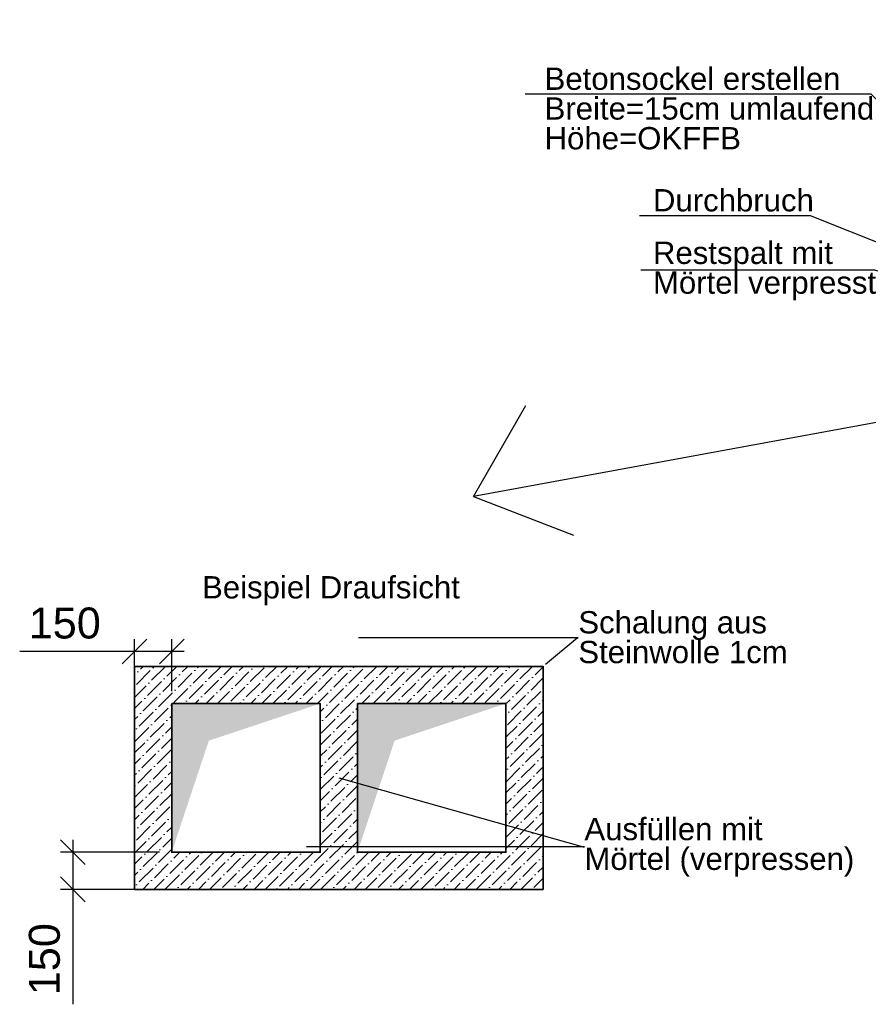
# Model space of a CAD drawing. Header units: millimetres. Extents: x -71276 to 1, y -44225 to 0.
# Tile 3 of 8: x -71276 to -67849, y -38446 to -34472. Entities that reach past the tile are written whole.
import ezdxf
from ezdxf import colors
from ezdxf.entities.mleader import LeaderData, LeaderLine
from ezdxf.math import Vec2, Vec3

# ---------------------------------------------------------------- set-up
doc = ezdxf.new("R2010")
doc.units = ezdxf.units.MM
doc.header["$LTSCALE"] = 20
doc.layers.get('DEFPOINTS').update_dxf_attribs({"color": 2})
for name, color, linetype, lineweight in [('000-Anmerkungen', 10, 'Continuous', 30), ('B-Abkofferungen-Betonsockel', 4, 'Continuous', 35), ('L-Außenluft-Kanal', 90, 'Continuous', 35), ('L-Fortluft-Kanal', 44, 'Continuous', 35), ('L-Komponenten-Text', 7, 'Continuous', 18)]:
    doc.layers.add(name, color=color, linetype=linetype, lineweight=lineweight)
doc.styles.get("Standard").update_dxf_attribs({"font": 'arial.ttf'})
doc.dimstyles.new('1-50 mm', dxfattribs={"dimtxt": 125, "dimasz": 100, "dimexe": 50, "dimexo": 50, "dimgap": 50, "dimtad": 1, "dimdec": 0, "dimrnd": 10, "dimzin": 0, "dimtxsty": 'Standard', "dimblk": 'OBLIQUE', "dimcen": 0.09, "dimdle": 50, "dimadec": 0, "dimazin": 0, "dimtfac": 1, "dimtdec": 0, "dimtofl": 0, "dimtmove": 0, "dimatfit": 3, "dimldrblk": 'OBLIQUE', "dimfxl": 1, "dimtolj": 1, "dimtzin": 0, "dimarcsym": 0})

# ---------------------------------------------------------------- blocks, each defined once
blk = doc.blocks.new('_None')
blk = doc.blocks.new('_Oblique')
at = {"color": 0, "linetype": 'ByBlock', "lineweight": -2}
blk.add_line((-0.5, -0.5), (0.5, 0.5), dxfattribs=at)
blk = doc.blocks.new('*D66')
at = {"layer": 'DEFPOINTS', "color": 0, "transparency": 16777216}
for p in [(-70811.8, -37021.8), (-70811.8, -37231.9), (-70661.8, -37231.9)]:
    blk.add_point(p, dxfattribs=at)
at = {"layer": 'L-Komponenten-Text', "color": 0, "lineweight": -2, "transparency": 16777216}
for p, q in [((-70811.8, -37181.9), (-70811.8, -36971.8)), ((-70661.8, -37181.9), (-70661.8, -36971.8)), ((-70811.8, -37021.8), (-71275.8, -37021.8)), ((-70611.8, -37021.8), (-70811.8, -37021.8))]:
    blk.add_line(p, q, dxfattribs=at)
at = {"layer": 'L-Komponenten-Text', "color": 0, "lineweight": -2, "transparency": 16777216, "xscale": 100, "yscale": 100, "zscale": 100, "rotation": 180}
blk.add_blockref('_Oblique', (-70811.8, -37021.8), dxfattribs=at)
at = {"layer": 'L-Komponenten-Text', "color": 0, "lineweight": -2, "transparency": 16777216, "xscale": 100, "yscale": 100, "zscale": 100}
blk.add_blockref('_Oblique', (-70661.8, -37021.8), dxfattribs=at)
at = {"layer": 'L-Komponenten-Text', "color": 0, "transparency": 16777216, "insert": (-71093.8, -36907.9), "char_height": 125, "attachment_point": 5}
blk.add_mtext('\\A1;150', dxfattribs=at)
blk = doc.blocks.new('*D67')
at = {"layer": 'DEFPOINTS', "color": 0, "transparency": 16777216}
for p in [(-70661.8, -37831.9), (-71061.6, -37981.9), (-70661.8, -37981.9)]:
    blk.add_point(p, dxfattribs=at)
at = {"layer": 'L-Komponenten-Text', "color": 0, "lineweight": -2, "transparency": 16777216}
for p, q in [((-71061.6, -37781.9), (-71061.6, -37981.9)), ((-70711.8, -37831.9), (-71111.6, -37831.9)), ((-70711.8, -37981.9), (-71111.6, -37981.9)), ((-71061.6, -37981.9), (-71061.6, -38445.9))]:
    blk.add_line(p, q, dxfattribs=at)
at = {"layer": 'L-Komponenten-Text', "color": 0, "lineweight": -2, "transparency": 16777216, "xscale": 100, "yscale": 100, "zscale": 100}
for p, rotation in [((-71061.6, -37831.9), 90), ((-71061.6, -37981.9), 270)]:
    blk.add_blockref('_Oblique', p, dxfattribs=dict(at, rotation=rotation))
at = {"layer": 'L-Komponenten-Text', "color": 0, "transparency": 16777216, "insert": (-71175.4, -38263.9), "char_height": 125, "attachment_point": 5, "rotation": 90}
blk.add_mtext('\\A1;150', dxfattribs=at)

msp = doc.modelspace()

# ---------------------------------------------------------------- hatches: boundary and pattern name
at = {"layer": 'B-Abkofferungen-Betonsockel', "lineweight": 9}
h = msp.add_hatch(dxfattribs=at)
h.set_pattern_fill('ANSI36', color=256, scale=10)
h.set_pattern_definition([(45, (-388.27, 1022.306), (16.83798, 61.739261), [79.375, -15.875, 0, -15.875])])
h.paths.add_polyline_path([(-70811.8, -37081.9), (-69161.8, -37081.9), (-69161.8, -37981.9), (-70811.8, -37981.9)])
h.paths.add_polyline_path([(-69911.8, -37231.9), (-69311.8, -37231.9), (-69311.8, -37831.9), (-69911.8, -37831.9)], flags=16)
h.paths.add_polyline_path([(-70661.8, -37231.9), (-70061.8, -37231.9), (-70061.8, -37831.9), (-70661.8, -37831.9)], flags=16)

# ---------------------------------------------------------------- linework, layer by layer
at = {"layer": '000-Anmerkungen'}
for p, q in [((-67050.5, -35957.4), (-69442.9, -36396.6)), ((-69442.9, -36396.6), (-69232.3, -36029.8)), ((-69442.9, -36396.6), (-69039.8, -36553))]:
    msp.add_line(p, q, dxfattribs=at)
at = {"layer": 'B-Abkofferungen-Betonsockel'}
msp.add_lwpolyline([(-70811.8, -37081.9), (-69161.8, -37081.9), (-69161.8, -37981.9), (-70811.8, -37981.9)], close=True, dxfattribs=at)
at = {"layer": 'L-Außenluft-Kanal'}
msp.add_lwpolyline([(-70661.8, -37231.9), (-70061.8, -37231.9), (-70061.8, -37831.9), (-70661.8, -37831.9)], close=True, dxfattribs=at)
for points in [[(-70661.8, -37831.9), (-70661.8, -37231.9), (-70511.8, -37381.9)], [(-70661.8, -37231.9), (-70061.8, -37231.9), (-70511.8, -37381.9)]]:
    msp.add_trace(points, dxfattribs=at)
at = {"layer": 'L-Fortluft-Kanal'}
msp.add_lwpolyline([(-69911.8, -37231.9), (-69311.8, -37231.9), (-69311.8, -37831.9), (-69911.8, -37831.9)], close=True, dxfattribs=at)
for points in [[(-69911.8, -37831.9), (-69911.8, -37231.9), (-69761.8, -37381.9)], [(-69911.8, -37231.9), (-69311.8, -37231.9), (-69761.8, -37381.9)]]:
    msp.add_trace(points, dxfattribs=at)

# ---------------------------------------------------------------- dimensions: what is measured, and where the dimension line sits
at = {"layer": 'L-Komponenten-Text'}
dim = msp.add_linear_dim(base=(-70811.8, -37021.8), p1=(-70661.8, -37231.9), p2=(-70811.8, -37231.9), dimstyle='1-50 mm', dxfattribs=at)
dim.commit()
dim.dimension.update_dxf_attribs({"geometry": '*D66', "text_midpoint": (-71093.8, -36907.9)})
dim = msp.add_linear_dim(base=(-71061.6, -37981.9), p1=(-70661.8, -37831.9), p2=(-70661.8, -37981.9), angle=90, dimstyle='1-50 mm', dxfattribs=at)
dim.commit()
dim.dimension.update_dxf_attribs({"geometry": '*D67', "text_midpoint": (-71175.4, -38263.9)})

# ---------------------------------------------------------------- leaders
at = {"layer": '000-Anmerkungen'}
ml = msp.add_multileader_mtext('Standard', dxfattribs=at)
ml.set_content('Beispiel Draufsicht', color=256)
ml.set_leader_properties()
ml.set_arrow_properties(name='NONE')
ml.build(insert=Vec2(0, 0))
ml.multileader.update_dxf_attribs({"text_left_attachment_type": 6, "text_right_attachment_type": 6, "dogleg_length": 5, "arrow_head_size": 0})
ctx = ml.context
ctx.base_point, ctx.char_height, ctx.arrow_head_size, ctx.landing_gap_size, ctx.plane_origin, ctx.plane_x_axis = Vec3(-70539.2, -36832.9), 90, 0, 0, Vec3(-67883.3, -34949.6), Vec3(1, 0, 0)
ctx.left_attachment, ctx.right_attachment = 6, 6
notes = []
notes.append((ctx, [(0, (0, 0, 0), (0, 0), (1, 0), 1, [])]))
ctx.mtext.insert, ctx.mtext.text_direction, ctx.mtext.line_spacing_factor, ctx.mtext.line_spacing_style, ctx.mtext.flow_direction = Vec3(-70539.2, -36717.9), Vec3(1, 0, 0), 0.8, 2, 5
at = {"layer": 'L-Komponenten-Text'}
ml = msp.add_multileader_mtext('Standard', dxfattribs=at)
ml.set_content('Betonsockel erstellen\\PBreite=15cm umlaufend\\PHöhe=OKFFB', color=256)
ml.set_leader_properties()
ml.set_arrow_properties(name='NONE')
ml.build(insert=Vec2(0, 0))
ml.multileader.update_dxf_attribs({"text_left_attachment_type": 6, "text_right_attachment_type": 6, "dogleg_length": 5, "arrow_head_size": 0})
ctx = ml.context
ctx.base_point, ctx.char_height, ctx.arrow_head_size, ctx.landing_gap_size, ctx.plane_origin, ctx.plane_x_axis = Vec3(-69155.9, -34773.3), 90, 0, 0, Vec3(-66213.8, -33516.9), Vec3(1, 0, 0)
ctx.left_attachment, ctx.right_attachment = 6, 6
notes.append((ctx, [(0, (1, 1, 0), (-67837.7, -34773.3), (-1, 0, 0), 5, [(1, [(-67149.5, -35430.4)], 0, [])])]))
ctx.mtext.insert, ctx.mtext.text_direction, ctx.mtext.line_spacing_factor, ctx.mtext.line_spacing_style, ctx.mtext.flow_direction = Vec3(-69155.9, -34665.3), Vec3(1, 0, 0), 0.8, 2, 5
ml = msp.add_multileader_mtext('Standard', dxfattribs=at)
ml.set_content('Durchbruch', color=256)
ml.set_leader_properties()
ml.set_arrow_properties(name='NONE')
ml.build(insert=Vec2(0, 0))
ml.multileader.update_dxf_attribs({"text_left_attachment_type": 6, "text_right_attachment_type": 6, "dogleg_length": 5, "arrow_head_size": 0})
ctx = ml.context
ctx.base_point, ctx.char_height, ctx.arrow_head_size, ctx.landing_gap_size, ctx.plane_origin, ctx.plane_x_axis = Vec3(-68718.3, -35263.8), 90, 0, 0, Vec3(-65912.1, -34004.7), Vec3(1, 0, 0)
ctx.left_attachment, ctx.right_attachment = 6, 6
notes.append((ctx, [(0, (1, 1, 0), (-68081.6, -35263.8), (-1, 0, 0), 5, [(1, [(-67074.5, -35665.4)], 0, [])])]))
ctx.mtext.insert, ctx.mtext.text_direction, ctx.mtext.line_spacing_factor, ctx.mtext.line_spacing_style, ctx.mtext.flow_direction = Vec3(-68718.3, -35155.8), Vec3(1, 0, 0), 0.8, 2, 5
ml = msp.add_multileader_mtext('Standard', dxfattribs=at)
ml.set_content('Restspalt mit\\PMörtel verpresst', color=256)
ml.set_leader_properties()
ml.set_arrow_properties(name='NONE')
ml.build(insert=Vec2(0, 0))
ml.multileader.update_dxf_attribs({"text_left_attachment_type": 6, "text_right_attachment_type": 6, "dogleg_length": 5, "arrow_head_size": 0})
ctx = ml.context
ctx.base_point, ctx.char_height, ctx.arrow_head_size, ctx.landing_gap_size, ctx.plane_origin, ctx.plane_x_axis = Vec3(-68718.3, -35483), 90, 0, 0, Vec3(-65912.1, -34153.4), Vec3(1, 0, 0)
ctx.left_attachment, ctx.right_attachment = 6, 6
notes.append((ctx, [(0, (1, 1, 0), (-67822.2, -35483), (-1, 0, 0), 5, [(1, [(-67074.5, -35714.2)], 0, [])])]))
ctx.mtext.insert, ctx.mtext.text_direction, ctx.mtext.line_spacing_factor, ctx.mtext.line_spacing_style, ctx.mtext.flow_direction = Vec3(-68718.3, -35368), Vec3(1, 0, 0), 0.8, 2, 5
ml = msp.add_multileader_mtext('Standard', dxfattribs=at)
ml.set_content('Schalung aus\\PSteinwolle 1cm', color=256)
ml.set_leader_properties()
ml.set_arrow_properties(name='NONE')
ml.build(insert=Vec2(0, 0))
ml.multileader.update_dxf_attribs({"text_left_attachment_type": 6, "text_right_attachment_type": 6, "dogleg_length": 5, "arrow_head_size": 0})
ctx = ml.context
ctx.base_point, ctx.char_height, ctx.arrow_head_size, ctx.landing_gap_size, ctx.plane_origin, ctx.plane_x_axis = Vec3(-69019.7, -36967.1), 90, 0, 0, Vec3(-66803.7, -35446.7), Vec3(1, 0, 0)
ctx.left_attachment, ctx.right_attachment = 6, 6
notes.append((ctx, [(1, (1, 1, 0), (-69024.7, -36967.1), (1, 0, 0), 5, [(1, [(-69151.8, -37073.5)], 0, [])])]))
ctx.mtext.insert, ctx.mtext.text_direction, ctx.mtext.line_spacing_factor, ctx.mtext.line_spacing_style, ctx.mtext.flow_direction = Vec3(-69019.7, -36859.1), Vec3(1, 0, 0), 0.8, 2, 5
ml = msp.add_multileader_mtext('Standard', dxfattribs=at)
ml.set_content('Ausfüllen mit\\PMörtel (verpressen)', color=256)
ml.set_leader_properties()
ml.set_arrow_properties(name='NONE')
ml.build(insert=Vec2(0, 0))
ml.multileader.update_dxf_attribs({"text_left_attachment_type": 6, "text_right_attachment_type": 6, "dogleg_length": 5, "arrow_head_size": 0})
ctx = ml.context
ctx.base_point, ctx.char_height, ctx.arrow_head_size, ctx.landing_gap_size, ctx.plane_origin, ctx.plane_x_axis = Vec3(-68995.1, -37810), 90, 0, 0, Vec3(-66294.3, -35826.1), Vec3(1, 0, 0)
ctx.left_attachment, ctx.right_attachment = 6, 6
notes.append((ctx, [(1, (1, 1, 0), (-69000.1, -37810), (1, 0, 0), 5, [(1, [(-69986.8, -37531.9)], 0, [])])]))
ctx.mtext.insert, ctx.mtext.text_direction, ctx.mtext.line_spacing_factor, ctx.mtext.line_spacing_style, ctx.mtext.flow_direction = Vec3(-68995.1, -37693.5), Vec3(1, 0, 0), 0.8, 2, 5
for ctx, leaders in notes:
    for number, flags, end, landing, length, lines in leaders:
        leader = LeaderData()
        leader.index, (leader.has_last_leader_line, leader.has_dogleg_vector, leader.attachment_direction) = number, flags
        leader.last_leader_point, leader.dogleg_vector, leader.dogleg_length = Vec3(end), Vec3(landing), length
        for number, points, colour, breaks in lines:
            line = LeaderLine()
            line.index, line.vertices, line.color, line.breaks = number, Vec3.list(points), colors.encode_raw_color(colour), breaks
            leader.lines.append(line)
        ctx.leaders.append(leader)

doc.saveas('drawing.dxf')
